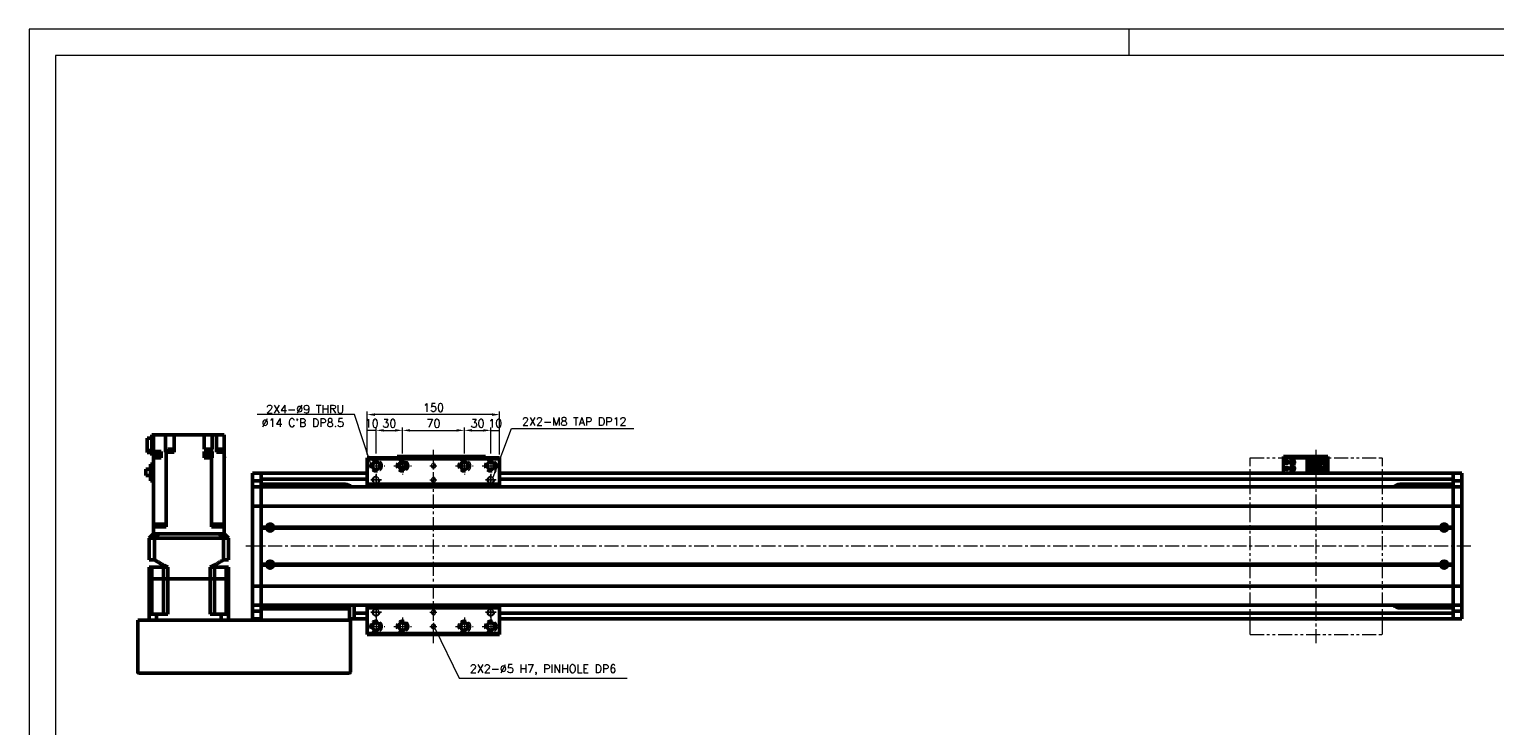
# Model space of a CAD drawing. Header units: millimetres. Extents: x 46891 to 51038, y 6223 to 10291.
# Tile 5 of 6: x 48547 to 50207, y 9502 to 10291. Entities that reach past the tile are written whole.
import ezdxf

# ---------------------------------------------------------------- set-up
doc = ezdxf.new("R2010")
doc.units = ezdxf.units.MM
doc.header["$LTSCALE"] = 0.5
for name, pattern in [('CENTER', [50.8, 31.75, -6.35, 6.35, -6.35]), ('HIDDENX2', [19.05, 12.7, -6.35]), ('PHANTOM', [63.5, 31.75, -6.35, 6.35, -6.35, 6.35, -6.35])]:
    doc.linetypes.add(name, pattern=pattern)
doc.layers.get('0').update_dxf_attribs({"lineweight": 20})
doc.layers.add('1', color=1, linetype='CENTER', lineweight=13)
doc.layers.add('외형선(ISO)', color=7, linetype='Continuous', lineweight=50)
for name, color, linetype in [('2', 2, 'HIDDENX2'), ('C', 1, 'CENTER'), ('DIM', 4, 'Continuous')]:
    doc.layers.add(name, color=color, linetype=linetype)
doc.styles.add('DSR TEXT', font='romans.shx', dxfattribs={"bigfont": 'whgtxt.shx'})
doc.styles.get("Standard").update_dxf_attribs({"font": 'romans.shx', "bigfont": 'whgtxt.shx'})
doc.dimstyles.new('DSR', dxfattribs={"dimscale": 2, "dimtxt": 3, "dimasz": 3, "dimexe": 0.5, "dimexo": 0.5, "dimgap": 0.5, "dimtad": 1, "dimdsep": 46, "dimtxsty": 'Standard', "dimcen": 2.5, "dimclrd": 4, "dimclre": 4, "dimclrt": 2, "dimadec": 0, "dimazin": 2, "dimtfac": 1, "dimtmove": 0, "dimatfit": 3, "dimfxl": 0, "dimlwd": -1, "dimlwe": -1, "dimarcsym": 0})

# ---------------------------------------------------------------- blocks, each defined once
blk = doc.blocks.new('A$C1C1952E1')
at = {"color": 1}
blk.add_lwpolyline([(0, 0), (420, 0), (420, 297), (0, 297)], close=True, dxfattribs=at)
at = {"color": 3}
blk.add_lwpolyline([(5, 5), (415, 5), (415, 292), (5, 292)], close=True, dxfattribs=at)
blk = doc.blocks.new('A$C33E56CC6')
h = blk.add_hatch()
h.set_pattern_fill('ANSI31', color=256, style=0)
h.set_pattern_definition([(45, (-7065.45672, -6508.5399), (-0.0883883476, 0.0883883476), [])])
h.paths.add_polyline_path([(4, 6.5, 0.414214), (1.5, 4), (4, 4)])
h.paths.add_polyline_path([(6.5, 4), (4, 4), (4, 1.5, 0.414214)])
blk.add_circle((4, 4), 2.5)
at = {"layer": '1'}
for p, q in [((0, 4), (8, 4)), ((4, 0), (4, 8))]:
    blk.add_line(p, q, dxfattribs=at)
blk = doc.blocks.new('tap8')
blk.add_circle((0, 0), 3.4)
at = {"layer": 'C', "color": 1, "linetype": 'CENTER'}
for p, q in [((-6, 0), (6, 0)), ((0, -6), (0, 6))]:
    blk.add_line(p, q, dxfattribs=at)
at = {"layer": 'DIM', "color": 3}
blk.add_arc((0, 0), 4, 263.8455, 189.4314, dxfattribs=at)
blk = doc.blocks.new('*D71')
at = {"color": 1, "linetype": 'ByBlock'}
for p, q in [((48929.5, 9809.2), (48929.5, 9839.7)), ((48939.5, 9836.4), (48929.5, 9836.4)), ((48939.5, 9810.2), (48939.5, 9839.7))]:
    blk.add_line(p, q, dxfattribs=at)
at = {"layer": 'Defpoints', "color": 0}
for p in [(48929.5, 9836.4), (48929.5, 9805.3), (48939.5, 9806.3)]:
    blk.add_point(p, dxfattribs=at)
at = {"color": 3, "insert": (48934.5, 9844.3), "char_height": 9.24, "attachment_point": 5, "style": 'DSR TEXT'}
blk.add_mtext('10', dxfattribs=at)
blk = doc.blocks.new('*D72')
at = {"color": 1, "linetype": 'ByBlock'}
for p, q in [((48939.5, 9810.2), (48939.5, 9839.7)), ((48948.1, 9836.4), (48960.9, 9836.4)), ((48969.5, 9810.2), (48969.5, 9839.7))]:
    blk.add_line(p, q, dxfattribs=at)
at = {"color": 1}
for points in [[(48948.1, 9837.8), (48948.1, 9835), (48939.5, 9836.4)], [(48960.9, 9837.8), (48960.9, 9835), (48969.5, 9836.4)]]:
    blk.add_solid(points, dxfattribs=at)
at = {"layer": 'Defpoints', "color": 0}
for p in [(48969.5, 9836.4), (48939.5, 9806.3), (48969.5, 9806.3)]:
    blk.add_point(p, dxfattribs=at)
at = {"color": 3, "insert": (48954.5, 9844.3), "char_height": 9.24, "attachment_point": 5, "style": 'DSR TEXT'}
blk.add_mtext('30', dxfattribs=at)
blk = doc.blocks.new('*D73')
at = {"color": 1, "linetype": 'ByBlock'}
for p, q in [((48969.5, 9810.2), (48969.5, 9839.7)), ((48978.1, 9836.4), (49030.9, 9836.4)), ((49039.5, 9810.2), (49039.5, 9839.7))]:
    blk.add_line(p, q, dxfattribs=at)
at = {"color": 1}
for points in [[(48978.1, 9837.8), (48978.1, 9835), (48969.5, 9836.4)], [(49030.9, 9837.8), (49030.9, 9835), (49039.5, 9836.4)]]:
    blk.add_solid(points, dxfattribs=at)
at = {"layer": 'Defpoints', "color": 0}
for p in [(49039.5, 9836.4), (48969.5, 9806.3), (49039.5, 9806.3)]:
    blk.add_point(p, dxfattribs=at)
at = {"color": 3, "insert": (49004.5, 9844.3), "char_height": 9.24, "attachment_point": 5, "style": 'DSR TEXT'}
blk.add_mtext('70', dxfattribs=at)
blk = doc.blocks.new('*D74')
at = {"color": 1, "linetype": 'ByBlock'}
for p, q in [((49039.5, 9810.2), (49039.5, 9839.7)), ((49048.1, 9836.4), (49060.9, 9836.4)), ((49069.5, 9810.2), (49069.5, 9839.7))]:
    blk.add_line(p, q, dxfattribs=at)
at = {"color": 1}
for points in [[(49048.1, 9837.8), (49048.1, 9835), (49039.5, 9836.4)], [(49060.9, 9837.8), (49060.9, 9835), (49069.5, 9836.4)]]:
    blk.add_solid(points, dxfattribs=at)
at = {"layer": 'Defpoints', "color": 0}
for p in [(49069.5, 9836.4), (49039.5, 9806.3), (49069.5, 9806.3)]:
    blk.add_point(p, dxfattribs=at)
at = {"color": 3, "insert": (49054.5, 9844.3), "char_height": 9.24, "attachment_point": 5, "style": 'DSR TEXT'}
blk.add_mtext('30', dxfattribs=at)
blk = doc.blocks.new('*D75')
at = {"color": 1, "linetype": 'ByBlock'}
for p, q in [((49069.5, 9810.2), (49069.5, 9839.7)), ((49069.5, 9836.4), (49079.5, 9836.4)), ((49079.5, 9809.2), (49079.5, 9839.7))]:
    blk.add_line(p, q, dxfattribs=at)
at = {"layer": 'Defpoints', "color": 0}
for p in [(49079.5, 9836.4), (49069.5, 9806.3), (49079.5, 9805.3)]:
    blk.add_point(p, dxfattribs=at)
at = {"color": 3, "insert": (49074.5, 9844.3), "char_height": 9.24, "attachment_point": 5, "style": 'DSR TEXT'}
blk.add_mtext('10', dxfattribs=at)
blk = doc.blocks.new('*D76')
at = {"color": 1, "linetype": 'ByBlock'}
for p, q in [((48929.5, 9809.2), (48929.5, 9857.6)), ((49070.9, 9854.3), (48938.1, 9854.3)), ((49079.5, 9809.2), (49079.5, 9857.6))]:
    blk.add_line(p, q, dxfattribs=at)
at = {"color": 1}
for points in [[(48938.1, 9855.7), (48938.1, 9852.8), (48929.5, 9854.3)], [(49070.9, 9855.7), (49070.9, 9852.8), (49079.5, 9854.3)]]:
    blk.add_solid(points, dxfattribs=at)
at = {"layer": 'Defpoints', "color": 0}
for p in [(48929.5, 9854.3), (48929.5, 9805.3), (49079.5, 9805.3)]:
    blk.add_point(p, dxfattribs=at)
at = {"color": 3, "insert": (49004.5, 9862.2), "char_height": 9.24, "attachment_point": 5, "style": 'DSR TEXT'}
blk.add_mtext('150', dxfattribs=at)

msp = doc.modelspace()

# ---------------------------------------------------------------- linework, layer by layer
at = {"color": 1}
msp.add_line((49792.37032, 10290.76982), (49792.37032, 10261.11032), dxfattribs=at)
at = {"color": 6, "linetype": 'PHANTOM'}
for p, q in [((49929.50234, 9805.28579), (50079.50234, 9805.28579)), ((49929.50234, 9605.28579), (49929.50234, 9805.28579)), ((50079.50234, 9605.28579), (50079.50234, 9805.28579)), ((49929.50234, 9605.28579), (50079.50234, 9605.28579))]:
    msp.add_line(p, q, dxfattribs=at)
at = {"layer": '1'}
for p, q in [((49004.50234, 9595.28579), (49004.50234, 9815.28579)), ((50004.50234, 9595.28579), (50004.50234, 9815.28579)), ((48929.50234, 9796.28579), (48949.50234, 9796.28579)), ((48939.50234, 9806.28579), (48939.50234, 9786.28579)), ((48959.50234, 9796.28579), (48979.50234, 9796.28579)), ((48969.50234, 9806.28579), (48969.50234, 9786.28579)), ((49029.50234, 9796.28579), (49049.50234, 9796.28579)), ((49039.50234, 9806.28579), (49039.50234, 9786.28579)), ((49059.50234, 9796.28579), (49079.50234, 9796.28579)), ((49069.50234, 9806.28579), (49069.50234, 9786.28579)), ((50179.50234, 9705.28579), (48789.50234, 9705.28579)), ((48929.50234, 9614.28579), (48949.50234, 9614.28579)), ((48939.50234, 9624.28579), (48939.50234, 9604.28579)), ((48959.50234, 9614.28579), (48979.50234, 9614.28579)), ((48969.50234, 9624.28579), (48969.50234, 9604.28579)), ((49029.50234, 9614.28579), (49049.50234, 9614.28579)), ((49039.50234, 9624.28579), (49039.50234, 9604.28579)), ((49059.50234, 9614.28579), (49079.50234, 9614.28579)), ((49069.50234, 9624.28579), (49069.50234, 9604.28579))]:
    msp.add_line(p, q, dxfattribs=at)
at = {"layer": '2'}
for centre in [(48939.50234, 9796.28579), (48969.50234, 9796.28579), (49039.50234, 9796.28579), (49069.50234, 9796.28579), (48939.50234, 9614.28579), (48969.50234, 9614.28579), (49039.50234, 9614.28579), (49069.50234, 9614.28579)]:
    msp.add_circle(centre, 7, dxfattribs=at)
at = {"layer": '외형선(ISO)'}
for p, q in [((48685.50234, 9827.59138), (48680.00234, 9827.59138)), ((48680.00234, 9813.69573), (48680.00234, 9827.59138)), ((48685.50234, 9831.2858), (48687.50234, 9831.2858)), ((48685.50234, 9807.7858), (48685.50234, 9831.2858)), ((48687.50234, 9831.2858), (48687.50234, 9812.2858)), ((48696.05849, 9831.2858), (48687.50234, 9831.2858)), ((48696.05849, 9831.2858), (48701.13523, 9831.2858)), ((48701.13523, 9811.7858), (48701.13523, 9831.2858)), ((48706.30234, 9831.2858), (48701.13523, 9831.2858)), ((48706.30234, 9831.2858), (48710.80234, 9831.2858)), ((48710.80234, 9811.7858), (48710.80234, 9831.2858)), ((48744.70234, 9831.2858), (48710.80234, 9831.2858)), ((48744.70234, 9831.2858), (48744.70234, 9815.2858)), ((48744.70234, 9831.2858), (48748.70234, 9831.2858)), ((48753.82428, 9831.2858), (48748.70234, 9831.2858)), ((48753.82428, 9815.2858), (48753.82428, 9831.2858)), ((48753.83501, 9831.2858), (48753.82428, 9831.2858)), ((48753.83501, 9831.2858), (48758.60234, 9831.2858)), ((48758.60234, 9811.7858), (48758.60234, 9831.2858)), ((48758.60234, 9831.2858), (48763.10234, 9831.2858)), ((48767.50234, 9831.2858), (48763.10234, 9831.2858)), ((48767.50234, 9811.7858), (48767.50234, 9831.2858)), ((48680.00234, 9811.38021), (48680.00234, 9813.69573)), ((48680.00234, 9813.69573), (48685.50234, 9813.69573)), ((48680.00234, 9811.38021), (48685.50234, 9811.38021)), ((48687.50234, 9812.2858), (48695.90234, 9812.2858)), ((48687.50234, 9807.7858), (48687.50234, 9812.2858)), ((48695.90234, 9807.2858), (48695.90234, 9812.2858)), ((48701.13523, 9811.7858), (48701.16967, 9811.7858)), ((48701.83615, 9811.7858), (48701.16967, 9811.7858)), ((48701.83615, 9730.2858), (48701.83615, 9811.7858)), ((48701.83615, 9811.7858), (48710.80234, 9811.7858)), ((48709.30377, 9812.2858), (48703.30377, 9812.2858)), ((48703.30377, 9812.2858), (48703.30377, 9811.7858)), ((48709.25377, 9812.9858), (48703.35377, 9812.9858)), ((48703.35377, 9812.9858), (48703.35377, 9812.2858)), ((48709.05377, 9814.9858), (48703.55377, 9814.9858)), ((48703.55377, 9814.9858), (48703.55377, 9812.9858)), ((48709.05377, 9814.9858), (48709.05377, 9812.9858)), ((48709.25377, 9812.9858), (48709.25377, 9812.2858)), ((48709.30377, 9812.2858), (48709.30377, 9811.7858)), ((48744.70234, 9815.2858), (48753.16853, 9815.2858)), ((48744.70234, 9812.2858), (48753.16853, 9812.2858)), ((48744.70234, 9807.2858), (48744.70234, 9812.2858)), ((48753.16853, 9812.2858), (48753.16853, 9815.2858)), ((48753.82428, 9815.2858), (48753.16853, 9815.2858)), ((48753.16853, 9812.2858), (48753.82428, 9812.2858)), ((48753.82428, 9807.2858), (48753.82428, 9812.2858)), ((48758.60234, 9811.7858), (48758.94619, 9811.7858)), ((48767.50234, 9811.7858), (48758.94619, 9811.7858)), ((48766.06328, 9812.2858), (48760.06328, 9812.2858)), ((48760.06328, 9812.2858), (48760.06328, 9811.7858)), ((48766.01328, 9812.9858), (48760.11328, 9812.9858)), ((48760.11328, 9812.9858), (48760.11328, 9812.2858)), ((48765.81328, 9814.9858), (48760.31328, 9814.9858)), ((48760.31328, 9814.9858), (48760.31328, 9812.9858)), ((48765.81328, 9814.9858), (48765.81328, 9812.9858)), ((48766.01328, 9812.9858), (48766.01328, 9812.2858)), ((48766.06328, 9812.2858), (48766.06328, 9811.7858)), ((48767.50234, 9730.2858), (48767.50234, 9811.7858)), ((48684.10234, 9779.3858), (48684.10234, 9797.9358)), ((48687.50234, 9797.9358), (48684.10234, 9797.9358)), ((48687.50234, 9807.7858), (48685.50234, 9807.7858)), ((48694.88244, 9806.2858), (48687.28244, 9806.2858)), ((48687.28244, 9805.2858), (48687.28244, 9806.2858)), ((48687.28244, 9805.2858), (48687.50234, 9805.2858)), ((48687.50234, 9807.7858), (48687.50234, 9807.2858)), ((48687.50234, 9807.2858), (48687.50234, 9806.2858)), ((48687.50234, 9807.2858), (48687.58244, 9807.2858)), ((48687.50234, 9805.2858), (48687.50234, 9730.2858)), ((48695.9414, 9805.2858), (48687.50234, 9805.2858)), ((48694.58244, 9808.8858), (48687.58244, 9808.8858)), ((48687.58244, 9806.2858), (48687.58244, 9808.8858)), ((48694.58244, 9806.2858), (48694.58244, 9808.8858)), ((48695.90234, 9807.2858), (48694.58244, 9807.2858)), ((48694.88244, 9805.2858), (48694.88244, 9806.2858)), ((48695.90234, 9807.2858), (48695.9414, 9807.2858)), ((48695.9414, 9807.2858), (48695.9414, 9805.2858)), ((48744.70091, 9807.2858), (48744.70234, 9807.2858)), ((48744.70091, 9807.2858), (48744.70091, 9805.2858)), ((48747.93903, 9805.2858), (48744.70091, 9805.2858)), ((48745.71296, 9807.2858), (48744.70234, 9807.2858)), ((48753.01296, 9806.2858), (48745.41296, 9806.2858)), ((48745.41296, 9805.2858), (48745.41296, 9806.2858)), ((48752.71296, 9808.8858), (48745.71296, 9808.8858)), ((48745.71296, 9806.2858), (48745.71296, 9808.8858)), ((48747.93903, 9805.2858), (48750.48688, 9805.2858)), ((48753.16853, 9805.2858), (48750.48688, 9805.2858)), ((48752.71296, 9806.2858), (48752.71296, 9808.8858)), ((48752.71296, 9807.2858), (48753.82428, 9807.2858)), ((48753.01296, 9805.2858), (48753.01296, 9806.2858)), ((48753.16853, 9805.2858), (48753.16853, 9730.2858)), ((48753.82697, 9805.2858), (48753.16853, 9805.2858)), ((48753.82428, 9807.2858), (48753.82697, 9807.2858)), ((48753.82697, 9807.2858), (48753.82697, 9805.2858)), ((48767.72224, 9806.2858), (48767.50234, 9806.2858)), ((48767.50234, 9805.2858), (48767.72224, 9805.2858)), ((48767.72224, 9805.2858), (48767.72224, 9806.2858)), ((48929.50234, 9805.28579), (48929.50234, 9804.28579)), ((48929.50234, 9805.28579), (49079.50234, 9805.28579)), ((48929.50234, 9804.28579), (48929.50234, 9775.28579)), ((49079.50234, 9804.28579), (48929.50234, 9804.28579)), ((48963.50234, 9806.78577), (48963.50234, 9806.78575)), ((48963.50234, 9806.78577), (49013.50234, 9806.78577)), ((48963.50234, 9805.28579), (48963.50234, 9806.78575)), ((48966.50234, 9806.78575), (49010.50234, 9806.78575)), ((49013.50234, 9806.78577), (49013.50234, 9806.78575)), ((49013.50234, 9806.78577), (49063.50234, 9806.78577)), ((49013.50234, 9805.28579), (49013.50234, 9806.78575)), ((49013.50234, 9806.78575), (49013.50234, 9805.28579)), ((49016.50234, 9806.78575), (49060.50234, 9806.78575)), ((49035.40234, 9795.16664), (49035.40234, 9797.40495)), ((49036.70234, 9799.48306), (49036.70234, 9793.98578)), ((49063.50234, 9806.78575), (49063.50234, 9805.28579)), ((49079.50234, 9804.28579), (49079.50234, 9805.28579)), ((49079.50234, 9775.28579), (49079.50234, 9804.28579)), ((49967.50234, 9806.78577), (49967.50234, 9806.78575)), ((49967.50234, 9806.78577), (50017.50234, 9806.78577)), ((49967.50234, 9805.18575), (49967.50234, 9806.78575)), ((49967.50234, 9805.18575), (49967.50234, 9804.68577)), ((49967.50234, 9804.68577), (49967.50234, 9789.78577)), ((49970.50234, 9806.78575), (50014.50234, 9806.78575)), ((49970.50234, 9805.18575), (50014.50234, 9805.18575)), ((49994.30234, 9803.48579), (50009.50234, 9803.48579)), ((49994.30234, 9803.48578), (49994.30234, 9802.68578)), ((49994.30234, 9803.48578), (50003.50234, 9803.48578)), ((49994.30234, 9802.68578), (50002.60234, 9802.68578)), ((49994.30234, 9802.68578), (49994.30234, 9802.18578)), ((49994.30234, 9799.58578), (49994.30234, 9802.18578)), ((49994.30234, 9802.18578), (50002.10234, 9802.18578)), ((49994.30234, 9793.98578), (49994.30234, 9799.58578)), ((49994.30234, 9799.58578), (50000.50234, 9799.58578)), ((49995.60234, 9799.58578), (49995.60234, 9793.98578)), ((49996.10234, 9799.58578), (49996.10234, 9799.23578)), ((49996.10234, 9794.33578), (49996.10234, 9799.23578)), ((49996.10234, 9799.23578), (50000.50234, 9799.23578)), ((49996.10234, 9794.33578), (49996.10234, 9793.98578)), ((50000.50234, 9794.33578), (49996.10234, 9794.33578)), ((49997.06234, 9795.98578), (49997.06234, 9797.58578)), ((49997.06234, 9797.58578), (49998.90234, 9797.58578)), ((49998.90234, 9795.98578), (49997.06234, 9795.98578)), ((49998.90234, 9797.58578), (49998.90234, 9795.98578)), ((50000.50234, 9799.58578), (50000.50234, 9793.98578)), ((50002.60234, 9802.68578), (50002.10234, 9802.18578)), ((50002.10234, 9802.18578), (50002.10234, 9791.38578)), ((50002.60234, 9802.68578), (50002.60234, 9790.88578)), ((50003.50234, 9799.78576), (50003.50234, 9803.48576)), ((50003.50234, 9803.48576), (50009.50234, 9803.48576)), ((50003.50234, 9799.78576), (50003.50234, 9793.78578)), ((50003.50234, 9799.78576), (50009.50234, 9799.78576)), ((50004.00234, 9799.78576), (50004.00234, 9793.78578)), ((50004.30234, 9793.78578), (50004.30234, 9799.78576)), ((50005.90234, 9801.18576), (50006.50234, 9802.38576)), ((50006.10234, 9801.18576), (50005.90234, 9801.18576)), ((50006.10234, 9800.78576), (50006.10234, 9801.18576)), ((50006.90234, 9800.78576), (50006.10234, 9800.78576)), ((50006.50234, 9802.38576), (50007.10234, 9801.18576)), ((50006.90234, 9801.18576), (50006.90234, 9800.78576)), ((50007.10234, 9801.18576), (50006.90234, 9801.18576)), ((50008.70234, 9799.78576), (50008.70234, 9793.78578)), ((50009.00234, 9793.78578), (50009.00234, 9799.78576)), ((50015.00234, 9803.48579), (50009.50234, 9803.48579)), ((50009.50234, 9803.48576), (50009.50234, 9803.48579)), ((50009.50234, 9799.78576), (50009.50234, 9803.48576)), ((50009.50234, 9799.78576), (50009.50234, 9793.78578)), ((50017.00234, 9792.08579), (50017.00234, 9801.48579)), ((50017.50234, 9806.78575), (50017.50234, 9805.18575)), ((50017.50234, 9804.68577), (50017.50234, 9805.18575)), ((50017.50234, 9789.78577), (50017.50234, 9804.68577)), ((48684.10234, 9792.6108), (48678.70234, 9792.6108)), ((48678.70234, 9785.1608), (48678.70234, 9792.6108)), ((48678.70234, 9785.1608), (48684.10234, 9785.1608)), ((48687.50234, 9779.3858), (48684.10234, 9779.3858)), ((48799.50234, 9784.78579), (48799.50234, 9787.78579)), ((48809.50234, 9787.78579), (48799.50234, 9787.78579)), ((48799.50234, 9784.78579), (48799.50234, 9781.84619)), ((48799.50234, 9781.84619), (48799.50234, 9779.04616)), ((48799.50234, 9779.04616), (48799.50234, 9772.35245)), ((48809.50234, 9779.04616), (48799.50234, 9779.04616)), ((48809.50234, 9784.7858), (48809.50234, 9787.7858)), ((48809.50234, 9787.7858), (48929.50234, 9787.7858)), ((48809.50234, 9787.78579), (48809.50234, 9784.78579)), ((48809.50234, 9784.7858), (48809.50234, 9782.2858)), ((48809.50234, 9781.84619), (48809.50234, 9784.78579)), ((48809.50234, 9779.04616), (48809.50234, 9781.84619)), ((48809.50234, 9781.2858), (48929.50234, 9781.2858)), ((48809.50234, 9772.35245), (48809.50234, 9779.04616)), ((49036.70234, 9793.98578), (49035.92849, 9793.98578)), ((49036.70234, 9793.98578), (49036.70234, 9793.08853)), ((49079.50234, 9787.7858), (50159.50234, 9787.7858)), ((49079.50234, 9781.2858), (50159.50234, 9781.2858)), ((49967.50234, 9787.7858), (49967.50234, 9789.78577)), ((49994.30234, 9791.38578), (49994.30234, 9793.98578)), ((50000.50234, 9793.98578), (49994.30234, 9793.98578)), ((49994.30234, 9791.38578), (49994.30234, 9790.88578)), ((50002.10234, 9791.38578), (49994.30234, 9791.38578)), ((49994.30234, 9790.88578), (49994.30234, 9790.08578)), ((50002.60234, 9790.88578), (49994.30234, 9790.88578)), ((49994.30234, 9790.08578), (50003.50234, 9790.08578)), ((50002.60234, 9790.88578), (50002.10234, 9791.38578)), ((50004.00234, 9793.78578), (50003.50234, 9793.78578)), ((50003.50234, 9790.08576), (50003.50234, 9793.78576)), ((50003.50234, 9793.78576), (50009.50234, 9793.78576)), ((50003.50234, 9790.08576), (50009.50234, 9790.08576)), ((50004.00234, 9793.78578), (50004.30234, 9793.78578)), ((50004.30234, 9793.78578), (50008.70234, 9793.78578)), ((50005.90234, 9791.58576), (50006.50234, 9792.78576)), ((50006.10234, 9791.58576), (50005.90234, 9791.58576)), ((50006.10234, 9791.18576), (50006.10234, 9791.58576)), ((50006.90234, 9791.18576), (50006.10234, 9791.18576)), ((50006.50234, 9792.78576), (50007.10234, 9791.58576)), ((50006.90234, 9791.58576), (50006.90234, 9791.18576)), ((50007.10234, 9791.58576), (50006.90234, 9791.58576)), ((50008.70234, 9793.78578), (50009.00234, 9793.78578)), ((50009.50234, 9793.78578), (50009.00234, 9793.78578)), ((50009.50234, 9790.08576), (50009.50234, 9793.78576)), ((50015.00234, 9790.08579), (50009.50234, 9790.08579)), ((50017.50234, 9789.78577), (50017.50234, 9787.7858)), ((50159.50234, 9787.7858), (50159.50234, 9784.7858)), ((50159.50234, 9784.7858), (50159.50234, 9787.7858)), ((50159.50234, 9787.7858), (50169.50234, 9787.7858)), ((50159.50234, 9782.2858), (50159.50234, 9784.7858)), ((50159.50234, 9784.7858), (50159.50234, 9781.84619)), ((50159.50234, 9781.84619), (50159.50234, 9779.04616)), ((50159.50234, 9779.04616), (50159.50234, 9772.35245)), ((50159.50234, 9779.04616), (50169.50234, 9779.04616)), ((50169.50234, 9787.7858), (50169.50234, 9784.7858)), ((50169.50234, 9781.84619), (50169.50234, 9784.7858)), ((50169.50234, 9779.04616), (50169.50234, 9781.84619)), ((50169.50234, 9772.35245), (50169.50234, 9779.04616)), ((48799.50234, 9772.35245), (48799.50234, 9772.28579)), ((48809.50234, 9772.35245), (48799.50234, 9772.35245)), ((48799.50234, 9769.58944), (48799.50234, 9772.28579)), ((48809.50234, 9772.28579), (48799.50234, 9772.28579)), ((48799.50234, 9750.98132), (48799.50234, 9769.58944)), ((48904.50234, 9775.2858), (48809.50234, 9775.2858)), ((48809.50234, 9772.28579), (48809.50234, 9772.35245)), ((48809.50234, 9769.58944), (48809.50234, 9772.2858)), ((50159.50234, 9772.2858), (48809.50234, 9772.2858)), ((48809.50234, 9772.28579), (48809.50234, 9769.58944)), ((48809.50234, 9769.58944), (48809.50234, 9750.98132)), ((48809.50234, 9750.98132), (48809.50234, 9769.58944)), ((48929.50234, 9775.28579), (48929.50234, 9772.2858)), ((49079.50234, 9775.28579), (48929.50234, 9775.28579)), ((49079.50234, 9772.2858), (49079.50234, 9775.28579)), ((50159.50234, 9775.2858), (50099.50234, 9775.2858)), ((50159.50234, 9772.35245), (50159.50234, 9772.2858)), ((50159.50234, 9772.35245), (50169.50234, 9772.35245)), ((50159.50234, 9769.58944), (50159.50234, 9772.2858)), ((50159.50234, 9772.2858), (50169.50234, 9772.2858)), ((50159.50234, 9772.2858), (50159.50234, 9769.58944)), ((50159.50234, 9750.98132), (50159.50234, 9769.58944)), ((50159.50234, 9769.58944), (50159.50234, 9750.98132)), ((50169.50234, 9772.2858), (50169.50234, 9772.35245)), ((50169.50234, 9772.2858), (50169.50234, 9769.58944)), ((50169.50234, 9769.58944), (50169.50234, 9750.98132)), ((48799.50234, 9750.98132), (48799.50234, 9750.5132)), ((48799.50234, 9748.5132), (48799.50234, 9750.5132)), ((48809.50234, 9750.5132), (48799.50234, 9750.5132)), ((48799.50234, 9748.5132), (48799.50234, 9662.05839)), ((48809.50234, 9750.5132), (48809.50234, 9750.98132)), ((48809.50234, 9750.98132), (48809.50234, 9750.5132)), ((48809.50234, 9750.5132), (48809.50234, 9748.5132)), ((48809.50234, 9748.5132), (48809.50234, 9750.5132)), ((50159.50234, 9750.5132), (48809.50234, 9750.5132)), ((48809.50234, 9662.05839), (48809.50234, 9748.5132)), ((48809.50234, 9748.5132), (48809.50234, 9726.7858)), ((50159.50234, 9750.98132), (50159.50234, 9750.5132)), ((50159.50234, 9750.5132), (50159.50234, 9750.98132)), ((50159.50234, 9748.5132), (50159.50234, 9750.5132)), ((50159.50234, 9750.5132), (50169.50234, 9750.5132)), ((50159.50234, 9750.5132), (50159.50234, 9748.5132)), ((50159.50234, 9748.5132), (50159.50234, 9662.05839)), ((50159.50234, 9726.7858), (50159.50234, 9748.5132)), ((50169.50234, 9750.5132), (50169.50234, 9750.98132)), ((50169.50234, 9750.5132), (50169.50234, 9748.5132)), ((50169.50234, 9662.05839), (50169.50234, 9748.5132)), ((48687.50234, 9727.2858), (48687.50234, 9730.2858)), ((48687.50234, 9730.2858), (48696.05849, 9730.2858)), ((48692.63806, 9730.2858), (48692.63806, 9727.2858)), ((48701.16967, 9730.2858), (48696.05849, 9730.2858)), ((48701.16967, 9730.2858), (48701.83615, 9730.2858)), ((48701.42546, 9727.2858), (48701.42546, 9730.2858)), ((48701.83615, 9730.2858), (48701.84477, 9730.2858)), ((48701.84477, 9727.2858), (48701.84477, 9730.2858)), ((48753.15991, 9730.2858), (48753.16853, 9730.2858)), ((48753.15991, 9727.2858), (48753.15991, 9730.2858)), ((48753.16853, 9730.2858), (48753.83501, 9730.2858)), ((48753.57922, 9727.2858), (48753.57922, 9730.2858)), ((48758.94619, 9730.2858), (48753.83501, 9730.2858)), ((48758.94619, 9730.2858), (48767.50234, 9730.2858)), ((48762.36662, 9727.2858), (48762.36662, 9730.2858)), ((48767.50234, 9727.2858), (48767.50234, 9730.2858)), ((48687.50234, 9719.2858), (48682.50234, 9714.2858)), ((48688.49974, 9714.2858), (48682.50234, 9714.2858)), ((48682.50234, 9689.8358), (48682.50234, 9714.2858)), ((48694.50234, 9727.2858), (48687.50234, 9727.2858)), ((48687.50234, 9727.2858), (48687.50234, 9719.2858)), ((48687.50234, 9719.2858), (48687.59043, 9719.2858)), ((48687.59043, 9719.2858), (48693.39531, 9719.2858)), ((48688.49974, 9689.8358), (48688.49974, 9714.2858)), ((48766.50494, 9714.2858), (48688.49974, 9714.2858)), ((48693.39531, 9719.2858), (48693.49866, 9719.2858)), ((48693.49866, 9719.2858), (48761.50602, 9719.2858)), ((48701.84477, 9727.2858), (48694.50234, 9727.2858)), ((48694.50234, 9719.2858), (48760.50234, 9719.2858)), ((48760.50234, 9727.2858), (48753.15991, 9727.2858)), ((48767.50234, 9727.2858), (48760.50234, 9727.2858)), ((48761.60937, 9719.2858), (48761.50602, 9719.2858)), ((48761.60937, 9719.2858), (48767.41425, 9719.2858)), ((48772.50234, 9714.2858), (48766.50494, 9714.2858)), ((48766.50494, 9689.8358), (48766.50494, 9714.2858)), ((48767.50234, 9719.2858), (48767.41425, 9719.2858)), ((48767.50234, 9719.2858), (48767.50234, 9727.2858)), ((48772.50234, 9714.2858), (48767.50234, 9719.2858)), ((48772.50234, 9689.8358), (48772.50234, 9714.2858)), ((48815.53371, 9726.7858), (48809.50234, 9726.7858)), ((48816.00234, 9726.2858), (48809.50234, 9726.2858)), ((48815.53371, 9725.7858), (48809.50234, 9725.7858)), ((48809.50234, 9725.7858), (48809.50234, 9684.7858)), ((48818.22655, 9725.2858), (48820.77813, 9725.2858)), ((50146.00234, 9726.2858), (48823.00234, 9726.2858)), ((50145.53371, 9726.7858), (48823.47097, 9726.7858)), ((50145.53371, 9725.7858), (48823.47097, 9725.7858)), ((50159.50234, 9726.2858), (50153.00234, 9726.2858)), ((50159.50234, 9726.7858), (50153.47097, 9726.7858)), ((50159.50234, 9725.7858), (50153.47097, 9725.7858)), ((50159.50234, 9684.7858), (50159.50234, 9725.7858)), ((48682.50234, 9689.8358), (48688.49974, 9689.8358)), ((48682.50234, 9681.2858), (48685.45012, 9681.2858)), ((48682.50234, 9668.2858), (48682.50234, 9681.2858)), ((48698.64734, 9681.2858), (48685.45012, 9681.2858)), ((48685.45012, 9668.2858), (48685.45012, 9681.2858)), ((48698.64734, 9681.2858), (48703.50234, 9681.2858)), ((48698.64734, 9668.2858), (48698.64734, 9681.2858)), ((48703.50234, 9668.2858), (48703.50234, 9681.2858)), ((48751.50234, 9681.2858), (48756.35734, 9681.2858)), ((48751.50234, 9668.2858), (48751.50234, 9681.2858)), ((48756.35734, 9681.2858), (48769.55456, 9681.2858)), ((48756.35734, 9668.2858), (48756.35734, 9681.2858)), ((48766.50494, 9689.8358), (48772.50234, 9689.8358)), ((48769.55456, 9681.2858), (48772.50234, 9681.2858)), ((48769.55456, 9668.2858), (48769.55456, 9681.2858)), ((48772.50234, 9668.2858), (48772.50234, 9681.2858)), ((48815.53371, 9684.7858), (48809.50234, 9684.7858)), ((48816.00234, 9684.2858), (48809.50234, 9684.2858)), ((48815.53371, 9683.7858), (48809.50234, 9683.7858)), ((48809.50234, 9683.7858), (48809.50234, 9662.05839)), ((48818.22655, 9685.2858), (48820.77813, 9685.2858)), ((50146.00234, 9684.2858), (48823.00234, 9684.2858)), ((50145.53371, 9684.7858), (48823.47097, 9684.7858)), ((50145.53371, 9683.7858), (48823.47097, 9683.7858)), ((50159.50234, 9684.2858), (50153.00234, 9684.2858)), ((50159.50234, 9684.7858), (50153.47097, 9684.7858)), ((50159.50234, 9683.7858), (50153.47097, 9683.7858)), ((50159.50234, 9662.05839), (50159.50234, 9683.7858)), ((48682.50234, 9668.2858), (48682.50234, 9628.2858)), ((48685.45012, 9668.2858), (48682.50234, 9668.2858)), ((48682.50234, 9668.2858), (48685.45012, 9668.2858)), ((48685.45012, 9628.2858), (48685.45012, 9668.2858)), ((48692.14734, 9668.2858), (48685.45012, 9668.2858)), ((48692.14734, 9668.2858), (48685.45012, 9668.2858)), ((48698.64734, 9668.2858), (48692.14734, 9668.2858)), ((48698.64734, 9668.2858), (48692.14734, 9668.2858)), ((48703.50234, 9668.2858), (48698.64734, 9668.2858)), ((48698.64734, 9628.2858), (48698.64734, 9668.2858)), ((48698.64734, 9668.2858), (48703.50234, 9668.2858)), ((48751.50234, 9668.2858), (48703.50234, 9668.2858)), ((48703.50234, 9668.2858), (48703.50234, 9628.2858)), ((48751.50234, 9668.2858), (48703.50234, 9668.2858)), ((48756.35734, 9668.2858), (48751.50234, 9668.2858)), ((48751.50234, 9668.2858), (48751.50234, 9628.2858)), ((48751.50234, 9668.2858), (48756.35734, 9668.2858)), ((48762.85734, 9668.2858), (48756.35734, 9668.2858)), ((48756.35734, 9628.2858), (48756.35734, 9668.2858)), ((48762.85734, 9668.2858), (48756.35734, 9668.2858)), ((48769.55456, 9668.2858), (48762.85734, 9668.2858)), ((48769.55456, 9668.2858), (48762.85734, 9668.2858)), ((48772.50234, 9668.2858), (48769.55456, 9668.2858)), ((48769.55456, 9628.2858), (48769.55456, 9668.2858)), ((48769.55456, 9668.2858), (48772.50234, 9668.2858)), ((48772.50234, 9668.2858), (48772.50234, 9628.2858)), ((48799.50234, 9660.05839), (48799.50234, 9662.05839)), ((48809.50234, 9662.05839), (48809.50234, 9660.05839)), ((48809.50234, 9660.05839), (48809.50234, 9662.05839)), ((50159.50234, 9660.05839), (50159.50234, 9662.05839)), ((50159.50234, 9662.05839), (50159.50234, 9660.05839)), ((50169.50234, 9662.05839), (50169.50234, 9660.05839)), ((48799.50234, 9660.05839), (48799.50234, 9659.59027)), ((48809.50234, 9660.05839), (48799.50234, 9660.05839)), ((48799.50234, 9640.98215), (48799.50234, 9659.59027)), ((48809.50234, 9659.59027), (48809.50234, 9660.05839)), ((48809.50234, 9660.05839), (48809.50234, 9659.59027)), ((50159.50234, 9660.05839), (48809.50234, 9660.05839)), ((48809.50234, 9659.59027), (48809.50234, 9640.98215)), ((48809.50234, 9640.98215), (48809.50234, 9659.59027)), ((50159.50234, 9660.05839), (50159.50234, 9659.59027)), ((50159.50234, 9660.05839), (50169.50234, 9660.05839)), ((50159.50234, 9659.59027), (50159.50234, 9660.05839)), ((50159.50234, 9640.98215), (50159.50234, 9659.59027)), ((50159.50234, 9659.59027), (50159.50234, 9640.98215)), ((50169.50234, 9659.59027), (50169.50234, 9660.05839)), ((50169.50234, 9659.59027), (50169.50234, 9640.98215)), ((48682.50234, 9628.2858), (48690.90999, 9628.2858)), ((48682.50234, 9621.2858), (48682.50234, 9628.2858)), ((48703.50234, 9628.2858), (48690.90999, 9628.2858)), ((48690.90999, 9621.2858), (48690.90999, 9628.2858)), ((48764.09469, 9628.2858), (48751.50234, 9628.2858)), ((48764.09469, 9628.2858), (48772.50234, 9628.2858)), ((48764.09469, 9621.2858), (48764.09469, 9628.2858)), ((48772.50234, 9621.2858), (48772.50234, 9628.2858)), ((48799.50234, 9638.28579), (48799.50234, 9640.98215)), ((48799.50234, 9638.28579), (48799.50234, 9638.21914)), ((48809.50234, 9638.28579), (48799.50234, 9638.28579)), ((48799.50234, 9638.21914), (48799.50234, 9631.52543)), ((48809.50234, 9638.21914), (48799.50234, 9638.21914)), ((48799.50234, 9631.52543), (48799.50234, 9628.7254)), ((48809.50234, 9631.52543), (48799.50234, 9631.52543)), ((48799.50234, 9628.7254), (48799.50234, 9625.78579)), ((48809.50234, 9640.98215), (48809.50234, 9638.28579)), ((48809.50234, 9638.2858), (48809.50234, 9640.98215)), ((50159.50234, 9638.2858), (48809.50234, 9638.2858)), ((48809.50234, 9638.21914), (48809.50234, 9638.28579)), ((48809.50234, 9637.30666), (48809.50234, 9638.21914)), ((48809.50234, 9637.30666), (48809.50234, 9634.2858)), ((48809.50234, 9634.2858), (48909.50234, 9634.2858)), ((48809.50234, 9621.2858), (48809.50234, 9634.2858)), ((48853.09922, 9634.2858), (48853.09922, 9638.2858)), ((48865.90546, 9638.2858), (48865.90546, 9634.2858)), ((48909.50234, 9634.2858), (48909.50234, 9638.2858)), ((48909.50234, 9634.2858), (48909.50234, 9621.2858)), ((48914.50234, 9633.2858), (48914.50234, 9638.2858)), ((48914.50234, 9629.2858), (48914.50234, 9633.2858)), ((48914.50234, 9629.2858), (48914.50234, 9628.2858)), ((48914.50234, 9629.2858), (48929.50234, 9629.2858)), ((48914.50234, 9625.7858), (48914.50234, 9628.2858)), ((48929.50234, 9638.2858), (48929.50234, 9635.28579)), ((48929.50234, 9635.28579), (48929.50234, 9606.28579)), ((48929.50234, 9635.28579), (49079.50234, 9635.28579)), ((49079.50234, 9635.28579), (49079.50234, 9638.2858)), ((49079.50234, 9606.28579), (49079.50234, 9635.28579)), ((49079.50234, 9629.2858), (50159.50234, 9629.2858)), ((50099.50234, 9635.2858), (50159.50234, 9635.2858)), ((50159.50234, 9638.2858), (50159.50234, 9640.98215)), ((50159.50234, 9640.98215), (50159.50234, 9638.2858)), ((50159.50234, 9638.2858), (50159.50234, 9638.21914)), ((50159.50234, 9638.2858), (50169.50234, 9638.2858)), ((50159.50234, 9638.21914), (50159.50234, 9631.52543)), ((50159.50234, 9638.21914), (50169.50234, 9638.21914)), ((50159.50234, 9631.52543), (50159.50234, 9628.7254)), ((50159.50234, 9631.52543), (50169.50234, 9631.52543)), ((50159.50234, 9628.7254), (50159.50234, 9625.7858)), ((50159.50234, 9625.7858), (50159.50234, 9628.2858)), ((50169.50234, 9640.98215), (50169.50234, 9638.2858)), ((50169.50234, 9638.21914), (50169.50234, 9638.2858)), ((50169.50234, 9631.52543), (50169.50234, 9638.21914)), ((50169.50234, 9628.7254), (50169.50234, 9631.52543)), ((50169.50234, 9625.7858), (50169.50234, 9628.7254)), ((48669.50234, 9562.2858), (48669.50234, 9621.2858)), ((48670.50234, 9621.2858), (48669.50234, 9621.2858)), ((48909.50234, 9621.2858), (48670.50234, 9621.2858)), ((48799.50234, 9622.78579), (48799.50234, 9625.78579)), ((48809.50234, 9622.78579), (48799.50234, 9622.78579)), ((48909.50234, 9622.7858), (48914.50234, 9622.7858)), ((48910.50234, 9621.2858), (48909.50234, 9621.2858)), ((48910.50234, 9621.2858), (48910.50234, 9562.2858)), ((48914.50234, 9625.7858), (48914.50234, 9622.7858)), ((48914.50234, 9622.7858), (48929.50234, 9622.7858)), ((49079.50234, 9622.7858), (50159.50234, 9622.7858)), ((50159.50234, 9625.7858), (50159.50234, 9622.7858)), ((50159.50234, 9622.7858), (50159.50234, 9625.7858)), ((50159.50234, 9622.7858), (50169.50234, 9622.7858)), ((50169.50234, 9625.7858), (50169.50234, 9622.7858)), ((48929.50234, 9606.28579), (48929.50234, 9605.28579)), ((48929.50234, 9606.28579), (49079.50234, 9606.28579)), ((48929.50234, 9605.28579), (49079.50234, 9605.28579)), ((49079.50234, 9605.28579), (49079.50234, 9606.28579)), ((48909.50234, 9561.2858), (48670.50234, 9561.2858))]:
    msp.add_line(p, q, dxfattribs=at)
for centre, radius in [((48939.50234, 9796.28579), 4.25), ((48969.50234, 9796.28579), 4.25), ((49039.50234, 9796.28579), 4.25), ((49069.50234, 9796.28579), 4.25), ((49971.50234, 9800.28579), 1.2295), ((49971.50234, 9793.28579), 1.2295), ((49977.50234, 9800.28579), 2.5), ((49977.50234, 9793.28579), 2.5), ((50013.50234, 9800.28579), 1.75), ((50013.50234, 9793.28579), 1.75), ((50013.50234, 9800.28579), 1.2295), ((50013.50234, 9793.28579), 1.2295), ((48819.50234, 9726.2858), 2.25), ((48819.50234, 9726.28579), 1.621), ((50149.50234, 9726.2858), 2.25), ((50149.50234, 9726.2858), 1.621), ((48819.50234, 9684.2858), 2.25), ((48819.50234, 9684.28579), 1.621), ((50149.50234, 9684.2858), 2.25), ((50149.50234, 9684.2858), 1.621), ((48939.50234, 9614.28579), 4.25), ((48969.50234, 9614.28579), 4.25), ((49039.50234, 9614.28579), 4.25), ((49069.50234, 9614.28579), 4.25)]:
    msp.add_circle(centre, radius, dxfattribs=at)
for centre, radius, start, end in [((48967.50234, 9793.28579), 1.2295, 302.70087811, 169.91905481), ((48967.50234, 9800.28579), 1.2295, 224.8440709, 8.28607564), ((48973.50234, 9793.28579), 2.5, 84.96680796, 201.29332605), ((48973.50234, 9800.28579), 2.5, 180.53960904, 269.46033572), ((50015.00234, 9801.48579), 2, 0, 90), ((50015.00234, 9792.08579), 2, 270, 0), ((48904.50234, 9765.2858), 10, 44.42700414, 90), ((48952.50234, 9770.28579), 4.75, 24.90106926, 155.09893074), ((48952.50234, 9770.28579), 2.75, 46.65825749, 133.34174251), ((48984.50234, 9770.28579), 4.75, 24.90106926, 155.09893074), ((48984.50234, 9770.28579), 2.75, 46.65825749, 133.34174251), ((49024.50234, 9770.28579), 4.75, 24.90106926, 155.09893074), ((49024.50234, 9770.28579), 2.75, 46.65825749, 133.34174251), ((49056.50234, 9770.28579), 4.75, 24.90106926, 155.09893074), ((49056.50234, 9770.28579), 2.75, 46.65825749, 133.34174251), ((50099.50234, 9765.2858), 10, 90, 135.57299586), ((48819.50234, 9726.2858), 4, 7.18075589, 172.81924411), ((50149.50234, 9726.2858), 4, 7.18075589, 172.81924411), ((48819.50234, 9726.2858), 4, 187.18075578, 352.81924422), ((50149.50234, 9726.2858), 4, 187.18075578, 352.81924422), ((48819.50234, 9684.2858), 4, 7.18075578, 172.81924422), ((48819.50234, 9684.2858), 4, 187.18075578, 352.81924422), ((50149.50234, 9684.2858), 4, 7.18075578, 172.81924422), ((50149.50234, 9684.2858), 4, 187.18075578, 352.81924422), ((48952.50234, 9640.28579), 4.75, 204.90105547, 335.09894453), ((48952.50234, 9640.28579), 2.75, 226.65822603, 313.34177397), ((48984.50234, 9640.28579), 4.75, 204.90105547, 335.09894453), ((48984.50234, 9640.28579), 2.75, 226.65822603, 313.34177397), ((49024.50234, 9640.28579), 4.75, 204.90105547, 335.09894453), ((49024.50234, 9640.28579), 2.75, 226.65822603, 313.34177397), ((49056.50234, 9640.28579), 4.75, 204.90105547, 335.09894453), ((49056.50234, 9640.28579), 2.75, 226.65822603, 313.34177397), ((50099.50234, 9645.2858), 10, 224.42700385, 270), ((48670.50234, 9562.2858), 1, 180, 270), ((48909.50234, 9562.2858), 1, 270, 0)]:
    msp.add_arc(centre, radius, start, end, dxfattribs=at)
at = {"layer": '외형선(ISO)', "extrusion": (0, 0, -1)}
for centre, major_axis, start_param, end_param in [((48966.50234, 9806.78575), (-3, 0), 4.7122462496, 6.28289987), ((49010.50234, 9806.78575), (3, 0), 6.2830424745, 7.853981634), ((49016.50234, 9806.78575), (-3, 0), 4.712388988, 6.2831853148), ((49060.50234, 9806.78575), (3, 0), 0, 1.5707963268), ((49970.50234, 9806.78575), (-3, 0), 4.7123890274, 6.2831854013), ((49970.50234, 9805.18575), (-3, 0), 4.7123889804, 6.2831850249), ((50014.50234, 9806.78575), (3, 0), 0, 1.5707963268), ((50014.50234, 9805.18575), (3, 0), 0.0000005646, 1.5707966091)]:
    msp.add_ellipse(centre, major_axis=major_axis, ratio=0.00001, start_param=start_param, end_param=end_param, dxfattribs=at)
at = {"layer": '외형선(ISO)'}
for points, degree in [([(48688.49974, 9714.2858), (48689.06843, 9714.85502), (48690.19695, 9715.98437), (48691.86334, 9717.65116), (48692.9565, 9718.74397), (48693.49866, 9719.2858)], 3), ([(48761.50602, 9719.2858), (48762.04846, 9718.7437), (48763.14198, 9717.65052), (48764.80838, 9715.98372), (48765.93653, 9714.85474), (48766.50494, 9714.2858)], 3), ([(48815.53371, 9726.7858), (48815.76803, 9726.52011), (48816.00234, 9726.2858)], 2), ([(48816.00234, 9726.2858), (48815.76803, 9726.05148), (48815.53371, 9725.7858)], 2), ([(48823.00234, 9726.2858), (48823.23665, 9726.52011), (48823.47097, 9726.7858)], 2), ([(48823.47097, 9725.7858), (48823.23665, 9726.05148), (48823.00234, 9726.2858)], 2), ([(50145.53371, 9726.7858), (50145.76803, 9726.52011), (50146.00234, 9726.2858)], 2), ([(50146.00234, 9726.2858), (50145.76803, 9726.05148), (50145.53371, 9725.7858)], 2), ([(50153.00234, 9726.2858), (50153.23665, 9726.52011), (50153.47097, 9726.7858)], 2), ([(50153.47097, 9725.7858), (50153.23665, 9726.05148), (50153.00234, 9726.2858)], 2), ([(48815.53371, 9684.7858), (48815.76803, 9684.52011), (48816.00234, 9684.2858)], 2), ([(48816.00234, 9684.2858), (48815.76803, 9684.05148), (48815.53371, 9683.7858)], 2), ([(48823.00234, 9684.2858), (48823.23665, 9684.52011), (48823.47097, 9684.7858)], 2), ([(48823.47097, 9683.7858), (48823.23665, 9684.05148), (48823.00234, 9684.2858)], 2), ([(50145.53371, 9684.7858), (50145.76803, 9684.52011), (50146.00234, 9684.2858)], 2), ([(50146.00234, 9684.2858), (50145.76803, 9684.05148), (50145.53371, 9683.7858)], 2), ([(50153.00234, 9684.2858), (50153.23665, 9684.52011), (50153.47097, 9684.7858)], 2), ([(50153.47097, 9683.7858), (50153.23665, 9684.05148), (50153.00234, 9684.2858)], 2)]:
    msp.add_open_spline(points, degree=degree, dxfattribs=at)
for points, weights in [([(48703.50234, 9681.2858), (48696.5812, 9684.5428), (48688.49974, 9689.8358)], [1.35416666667, 1.30973118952, 1.24342419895]), ([(48766.50494, 9689.8358), (48758.42348, 9684.5428), (48751.50234, 9681.2858)], [1.24342419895, 1.30973118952, 1.35416666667])]:
    msp.add_rational_spline(points, weights, degree=2, dxfattribs=at)

# ---------------------------------------------------------------- block references
at = {"xscale": 5.931900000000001, "yscale": 5.931900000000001, "zscale": 5.931900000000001}
msp.add_blockref('A$C1C1952E1', (48546.67132, 8528.99552), dxfattribs=at)
at = {"xscale": -1}
for name, p, rotation in [('A$C33E56CC6', (49000.50234, 9800.28579), 180), ('tap8', (48939.50234, 9780.28579), 90), ('A$C33E56CC6', (49000.50234, 9784.28579), 180), ('tap8', (49069.50234, 9780.28579), 90), ('tap8', (48939.50234, 9630.28579), 90), ('A$C33E56CC6', (49000.50234, 9634.28579), 180), ('tap8', (49069.50234, 9630.28579), 90), ('A$C33E56CC6', (49000.50234, 9618.28579), 180)]:
    msp.add_blockref(name, p, dxfattribs=dict(at, rotation=rotation))

# ---------------------------------------------------------------- texts
at = {"color": 3, "char_height": 9.24, "style": 'DSR TEXT'}
for s, insert, attachment_point in [("2X4-%%C9 THRU\\P%%C14 C'B DP8.5", (48903.30359, 9840.42361), 9), ('2X2-M8 TAP DP12', (49104.86435, 9841.79725), 7), ('2X2-%%C5 H7, PINHOLE DP6', (49045.69179, 9558.96238), 7)]:
    msp.add_mtext(s, dxfattribs=dict(at, insert=insert, attachment_point=attachment_point))

# ---------------------------------------------------------------- dimensions: what is measured, and where the dimension line sits
for base, p1, p2, picture, middle in [((48929.50234, 9854.27306), (49079.50234, 9805.28579), (48929.50234, 9805.28579), '*D76', (49004.50234, 9862.19306)), ((48929.50234, 9836.41283), (48939.50234, 9806.28579), (48929.50234, 9805.28579), '*D71', (48934.50234, 9844.33283)), ((48969.50234, 9836.41283), (48939.50234, 9806.28579), (48969.50234, 9806.28579), '*D72', (48954.50234, 9844.33283)), ((49039.50234, 9836.41283), (48969.50234, 9806.28579), (49039.50234, 9806.28579), '*D73', (49004.50234, 9844.33283)), ((49069.50234, 9836.41283), (49039.50234, 9806.28579), (49069.50234, 9806.28579), '*D74', (49054.50234, 9844.33283)), ((49079.50234, 9836.41283), (49069.50234, 9806.28579), (49079.50234, 9805.28579), '*D75', (49074.50234, 9844.33283))]:
    dim = msp.add_linear_dim(base=base, p1=p1, p2=p2, dimstyle='DSR', override={"dimscale": 3.3, "dimtxt": 2.8, "dimasz": 2.600136, "dimexe": 1, "dimexo": 1.2, "dimgap": 1, "dimdec": 4, "dimtxsty": 'DSR TEXT', "dimclrd": 1, "dimclre": 1, "dimclrt": 3, "dimtdec": 4, "dimtix": 1})
    dim.commit()
    dim.dimension.update_dxf_attribs({"geometry": picture, "text_midpoint": middle})

# ---------------------------------------------------------------- leaders
at = {"annotation_type": 0, "has_hookline": 1}
for points, hookline_direction, text_width in [([(48933.1444, 9799.21438), (48915.18404, 9854.28087), (48906.60359, 9854.28087)], 1, 98.615), ([(49072.08163, 9783.34312), (49092.9839, 9838.49725), (49101.56435, 9838.49725)], 0, 126.775), ([(49006.06678, 9612.33579), (49033.81134, 9555.66238), (49042.39179, 9555.66238)], 0, 178.0625)]:
    msp.add_leader(points, dimstyle='DSR', override={"dimscale": 3.3, "dimtxt": 2.8, "dimasz": 2.600136, "dimexe": 1, "dimexo": 1.2, "dimgap": 1, "dimdec": 4, "dimtxsty": 'DSR TEXT', "dimclrd": 1, "dimclre": 1, "dimclrt": 3, "dimtdec": 4, "dimtix": 1}, dxfattribs=dict(at, hookline_direction=hookline_direction, text_width=text_width))

doc.saveas('drawing.dxf')
